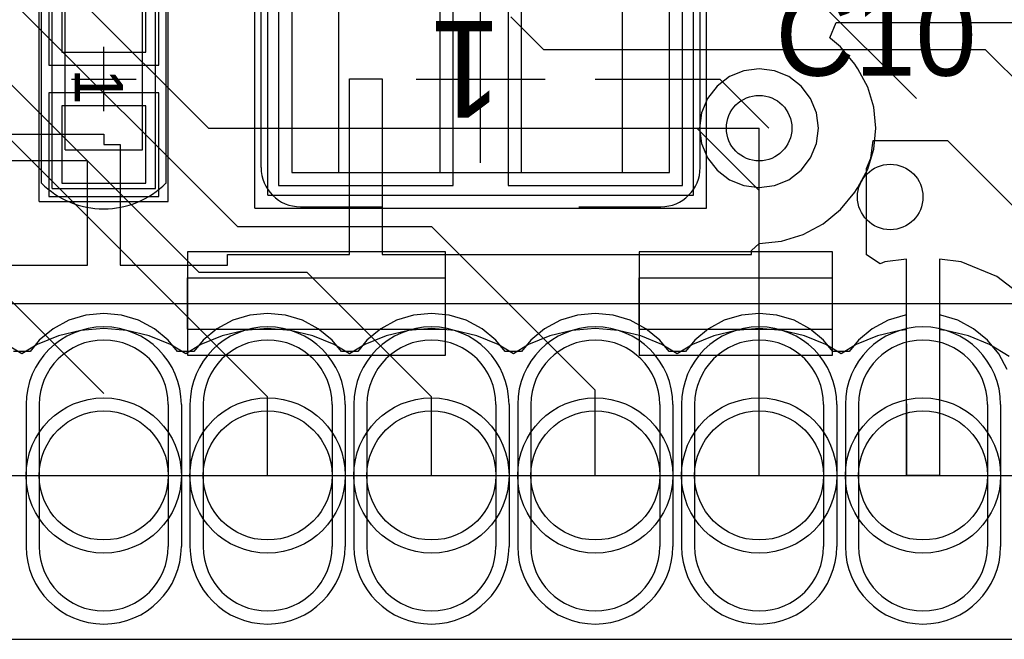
# Model space of a CAD drawing. Extents: x 772.1 to 790.6, y 469.2 to 502.5.
# Tile 3 of 14: x 779.1 to 786.7, y 469.2 to 474. Entities that reach past the tile are written whole.
import ezdxf

# ---------------------------------------------------------------- set-up
doc = ezdxf.new("R2010")
doc.units = 0
doc.layers.get('0').update_dxf_attribs({"linetype": 'CONTINUOUS'})
for name, color, linetype in [('BOTTOMLAYER', 5, 'CONTINUOUS'), ('BOTTOMSOLDER', 6, 'CONTINUOUS'), ('MECHANICAL1', 6, 'CONTINUOUS'), ('MECHANICAL15', 56, 'CONTINUOUS'), ('MECHANICAL16', 56, 'CONTINUOUS'), ('MECHANICAL2', 216, 'CONTINUOUS'), ('MIDLAYER1', 16, 'CONTINUOUS'), ('MIDLAYER2', 76, 'CONTINUOUS'), ('MULTILAYER', 9, 'CONTINUOUS'), ('TOPLAYER', 1, 'CONTINUOUS'), ('TOPOVERLAY', 2, 'CONTINUOUS'), ('TOPPASTE', 8, 'CONTINUOUS'), ('TOPSOLDER', 216, 'CONTINUOUS')]:
    doc.layers.add(name, color=color, linetype=linetype)

# ---------------------------------------------------------------- blocks, each defined once
blk = doc.blocks.new('HOLE0_7_2_1X1_1_18')
at = {"layer": 'BOTTOMLAYER'}
for p, q in [((0.549999, 0.499999), (-0.549999, 0.499999)), ((0.549999, -0.499999), (-0.549999, -0.499999))]:
    blk.add_line(p, q, dxfattribs=at)
for centre, start, end in [((-0.549999, 0), 90, -90), ((0.549999, 0), -90, 90)]:
    blk.add_arc(centre, 0.5, start, end, dxfattribs=at)
at = {"layer": 'BOTTOMSOLDER'}
for p, q in [((0.549999, 0.601599), (-0.549999, 0.601599)), ((0.549999, -0.601599), (-0.549999, -0.601599))]:
    blk.add_line(p, q, dxfattribs=at)
for centre, start, end in [((-0.549999, 0), 90, -90), ((0.549999, 0), -90, 90)]:
    blk.add_arc(centre, 0.6016, start, end, dxfattribs=at)
at = {"layer": 'MIDLAYER1'}
for p, q in [((0.549999, 0.499999), (-0.549999, 0.499999)), ((0.549999, -0.499999), (-0.549999, -0.499999))]:
    blk.add_line(p, q, dxfattribs=at)
for centre, start, end in [((-0.549999, 0), 90, -90), ((0.549999, 0), -90, 90)]:
    blk.add_arc(centre, 0.5, start, end, dxfattribs=at)
at = {"layer": 'MIDLAYER2'}
for p, q in [((0.549999, 0.499999), (-0.549999, 0.499999)), ((0.549999, -0.499999), (-0.549999, -0.499999))]:
    blk.add_line(p, q, dxfattribs=at)
for centre, start, end in [((-0.549999, 0), 90, -90), ((0.549999, 0), -90, 90)]:
    blk.add_arc(centre, 0.5, start, end, dxfattribs=at)
at = {"layer": 'MULTILAYER'}
blk.add_circle((0, 0), 0.5, dxfattribs=at)
at = {"layer": 'TOPLAYER'}
blk.add_circle((0, 0), 0.5, dxfattribs=at)
at = {"layer": 'TOPSOLDER'}
blk.add_circle((0, 0), 0.6016, dxfattribs=at)
blk = doc.blocks.new('HOLE0_7_2_1X1_1_19')
at = {"layer": 'BOTTOMLAYER'}
for p, q in [((0.549999, 0.499999), (-0.549999, 0.499999)), ((0.549999, -0.499999), (-0.549999, -0.499999))]:
    blk.add_line(p, q, dxfattribs=at)
for centre, start, end in [((-0.549999, 0), 90, -90), ((0.549999, 0), -90, 90)]:
    blk.add_arc(centre, 0.5, start, end, dxfattribs=at)
at = {"layer": 'BOTTOMSOLDER'}
for p, q in [((0.549999, 0.601599), (-0.549999, 0.601599)), ((0.549999, -0.601599), (-0.549999, -0.601599))]:
    blk.add_line(p, q, dxfattribs=at)
for centre, start, end in [((-0.549999, 0), 90, -90), ((0.549999, 0), -90, 90)]:
    blk.add_arc(centre, 0.6016, start, end, dxfattribs=at)
at = {"layer": 'MIDLAYER1'}
for p, q in [((0.549999, 0.499999), (-0.549999, 0.499999)), ((0.549999, -0.499999), (-0.549999, -0.499999))]:
    blk.add_line(p, q, dxfattribs=at)
for centre, start, end in [((-0.549999, 0), 90, -90), ((0.549999, 0), -90, 90)]:
    blk.add_arc(centre, 0.5, start, end, dxfattribs=at)
at = {"layer": 'MIDLAYER2'}
for p, q in [((0.549999, 0.499999), (-0.549999, 0.499999)), ((0.549999, -0.499999), (-0.549999, -0.499999))]:
    blk.add_line(p, q, dxfattribs=at)
for centre, start, end in [((-0.549999, 0), 90, -90), ((0.549999, 0), -90, 90)]:
    blk.add_arc(centre, 0.5, start, end, dxfattribs=at)
at = {"layer": 'MULTILAYER'}
blk.add_circle((0, 0), 0.5, dxfattribs=at)
at = {"layer": 'TOPLAYER'}
blk.add_circle((0, 0), 0.5, dxfattribs=at)
at = {"layer": 'TOPSOLDER'}
blk.add_circle((0, 0), 0.6016, dxfattribs=at)
blk = doc.blocks.new('HOLE0_7_2_1X1_1_20')
at = {"layer": 'BOTTOMLAYER'}
for p, q in [((0.549999, 0.499999), (-0.549999, 0.499999)), ((0.549999, -0.499999), (-0.549999, -0.499999))]:
    blk.add_line(p, q, dxfattribs=at)
for centre, start, end in [((-0.549999, 0), 90, -90), ((0.549999, 0), -90, 90)]:
    blk.add_arc(centre, 0.5, start, end, dxfattribs=at)
at = {"layer": 'BOTTOMSOLDER'}
for p, q in [((0.549999, 0.601599), (-0.549999, 0.601599)), ((0.549999, -0.601599), (-0.549999, -0.601599))]:
    blk.add_line(p, q, dxfattribs=at)
for centre, start, end in [((-0.549999, 0), 90, -90), ((0.549999, 0), -90, 90)]:
    blk.add_arc(centre, 0.6016, start, end, dxfattribs=at)
at = {"layer": 'MIDLAYER1'}
for p, q in [((0.549999, 0.499999), (-0.549999, 0.499999)), ((0.549999, -0.499999), (-0.549999, -0.499999))]:
    blk.add_line(p, q, dxfattribs=at)
for centre, start, end in [((-0.549999, 0), 90, -90), ((0.549999, 0), -90, 90)]:
    blk.add_arc(centre, 0.5, start, end, dxfattribs=at)
at = {"layer": 'MIDLAYER2'}
for p, q in [((0.549999, 0.499999), (-0.549999, 0.499999)), ((0.549999, -0.499999), (-0.549999, -0.499999))]:
    blk.add_line(p, q, dxfattribs=at)
for centre, start, end in [((-0.549999, 0), 90, -90), ((0.549999, 0), -90, 90)]:
    blk.add_arc(centre, 0.5, start, end, dxfattribs=at)
at = {"layer": 'MULTILAYER'}
blk.add_circle((0, 0), 0.5, dxfattribs=at)
at = {"layer": 'TOPLAYER'}
blk.add_circle((0, 0), 0.5, dxfattribs=at)
at = {"layer": 'TOPSOLDER'}
blk.add_circle((0, 0), 0.6016, dxfattribs=at)
blk = doc.blocks.new('HOLE0_7_2_1X1_1_21')
at = {"layer": 'BOTTOMLAYER'}
for p, q in [((0.549999, 0.499999), (-0.549999, 0.499999)), ((0.549999, -0.499999), (-0.549999, -0.499999))]:
    blk.add_line(p, q, dxfattribs=at)
for centre, start, end in [((-0.549999, 0), 90, -90), ((0.549999, 0), -90, 90)]:
    blk.add_arc(centre, 0.5, start, end, dxfattribs=at)
at = {"layer": 'BOTTOMSOLDER'}
for p, q in [((0.549999, 0.601599), (-0.549999, 0.601599)), ((0.549999, -0.601599), (-0.549999, -0.601599))]:
    blk.add_line(p, q, dxfattribs=at)
for centre, start, end in [((-0.549999, 0), 90, -90), ((0.549999, 0), -90, 90)]:
    blk.add_arc(centre, 0.6016, start, end, dxfattribs=at)
at = {"layer": 'MIDLAYER1'}
for p, q in [((0.549999, 0.499999), (-0.549999, 0.499999)), ((0.549999, -0.499999), (-0.549999, -0.499999))]:
    blk.add_line(p, q, dxfattribs=at)
for centre, start, end in [((-0.549999, 0), 90, -90), ((0.549999, 0), -90, 90)]:
    blk.add_arc(centre, 0.5, start, end, dxfattribs=at)
at = {"layer": 'MIDLAYER2'}
for p, q in [((0.549999, 0.499999), (-0.549999, 0.499999)), ((0.549999, -0.499999), (-0.549999, -0.499999))]:
    blk.add_line(p, q, dxfattribs=at)
for centre, start, end in [((-0.549999, 0), 90, -90), ((0.549999, 0), -90, 90)]:
    blk.add_arc(centre, 0.5, start, end, dxfattribs=at)
at = {"layer": 'MULTILAYER'}
blk.add_circle((0, 0), 0.5, dxfattribs=at)
at = {"layer": 'TOPLAYER'}
blk.add_circle((0, 0), 0.5, dxfattribs=at)
at = {"layer": 'TOPSOLDER'}
blk.add_circle((0, 0), 0.6016, dxfattribs=at)
blk = doc.blocks.new('HOLE0_7_2_1X1_1_22')
at = {"layer": 'BOTTOMLAYER'}
for p, q in [((0.549999, 0.499999), (-0.549999, 0.499999)), ((0.549999, -0.499999), (-0.549999, -0.499999))]:
    blk.add_line(p, q, dxfattribs=at)
for centre, start, end in [((-0.549999, 0), 90, -90), ((0.549999, 0), -90, 90)]:
    blk.add_arc(centre, 0.5, start, end, dxfattribs=at)
at = {"layer": 'BOTTOMSOLDER'}
for p, q in [((0.549999, 0.601599), (-0.549999, 0.601599)), ((0.549999, -0.601599), (-0.549999, -0.601599))]:
    blk.add_line(p, q, dxfattribs=at)
for centre, start, end in [((-0.549999, 0), 90, -90), ((0.549999, 0), -90, 90)]:
    blk.add_arc(centre, 0.6016, start, end, dxfattribs=at)
at = {"layer": 'MIDLAYER1'}
for p, q in [((0.549999, 0.499999), (-0.549999, 0.499999)), ((0.549999, -0.499999), (-0.549999, -0.499999))]:
    blk.add_line(p, q, dxfattribs=at)
for centre, start, end in [((-0.549999, 0), 90, -90), ((0.549999, 0), -90, 90)]:
    blk.add_arc(centre, 0.5, start, end, dxfattribs=at)
at = {"layer": 'MIDLAYER2'}
for p, q in [((0.549999, 0.499999), (-0.549999, 0.499999)), ((0.549999, -0.499999), (-0.549999, -0.499999))]:
    blk.add_line(p, q, dxfattribs=at)
for centre, start, end in [((-0.549999, 0), 90, -90), ((0.549999, 0), -90, 90)]:
    blk.add_arc(centre, 0.5, start, end, dxfattribs=at)
at = {"layer": 'MULTILAYER'}
blk.add_circle((0, 0), 0.5, dxfattribs=at)
at = {"layer": 'TOPLAYER'}
blk.add_circle((0, 0), 0.5, dxfattribs=at)
at = {"layer": 'TOPSOLDER'}
blk.add_circle((0, 0), 0.6016, dxfattribs=at)
blk = doc.blocks.new('HOLE0_7_2_1X1_1_23')
at = {"layer": 'BOTTOMLAYER'}
for p, q in [((0.549999, 0.499999), (-0.549999, 0.499999)), ((0.549999, -0.499999), (-0.549999, -0.499999))]:
    blk.add_line(p, q, dxfattribs=at)
for centre, start, end in [((-0.549999, 0), 90, -90), ((0.549999, 0), -90, 90)]:
    blk.add_arc(centre, 0.5, start, end, dxfattribs=at)
at = {"layer": 'BOTTOMSOLDER'}
for p, q in [((0.549999, 0.601599), (-0.549999, 0.601599)), ((0.549999, -0.601599), (-0.549999, -0.601599))]:
    blk.add_line(p, q, dxfattribs=at)
for centre, start, end in [((-0.549999, 0), 90, -90), ((0.549999, 0), -90, 90)]:
    blk.add_arc(centre, 0.6016, start, end, dxfattribs=at)
at = {"layer": 'MIDLAYER1'}
for p, q in [((0.549999, 0.499999), (-0.549999, 0.499999)), ((0.549999, -0.499999), (-0.549999, -0.499999))]:
    blk.add_line(p, q, dxfattribs=at)
for centre, start, end in [((-0.549999, 0), 90, -90), ((0.549999, 0), -90, 90)]:
    blk.add_arc(centre, 0.5, start, end, dxfattribs=at)
at = {"layer": 'MIDLAYER2'}
for p, q in [((0.549999, 0.499999), (-0.549999, 0.499999)), ((0.549999, -0.499999), (-0.549999, -0.499999))]:
    blk.add_line(p, q, dxfattribs=at)
for centre, start, end in [((-0.549999, 0), 90, -90), ((0.549999, 0), -90, 90)]:
    blk.add_arc(centre, 0.5, start, end, dxfattribs=at)
at = {"layer": 'MULTILAYER'}
blk.add_circle((0, 0), 0.5, dxfattribs=at)
at = {"layer": 'TOPLAYER'}
blk.add_circle((0, 0), 0.5, dxfattribs=at)
at = {"layer": 'TOPSOLDER'}
blk.add_circle((0, 0), 0.6016, dxfattribs=at)
blk = doc.blocks.new('0805C_42')
at = {"layer": 'MECHANICAL15'}
for p, q in [((1.649999, 0.900001), (-1.649999, 0.900001)), ((-1.649999, 0.900001), (-1.649999, -0.900001)), ((1.649999, 0.900001), (1.649999, -0.900001)), ((1.649999, -0.900001), (-1.649999, -0.900001))]:
    blk.add_line(p, q, dxfattribs=at)
at = {"layer": 'MECHANICAL16'}
for p, q in [((1.749999, 1.000001), (-1.749999, 1.000001)), ((-1.749999, 1.000001), (-1.749999, -1.000001)), ((1.749999, 1.000001), (1.749999, -1.000001)), ((1.1, 0.725), (-1.1, 0.725)), ((-1.1, 0.725), (-1.1, -0.725)), ((1.1, 0.725), (1.1, -0.725)), ((0, 0.499999), (0, -0.499999)), ((0.499999, 0), (-0.499999, 0)), ((1.1, -0.725), (-1.1, -0.725)), ((1.749999, -1.000001), (-1.749999, -1.000001))]:
    blk.add_line(p, q, dxfattribs=at)
at = {"layer": 'TOPLAYER'}
for p, q in [((-0.314, 0.725), (-1.464, 0.725)), ((-1.464, 0.725), (-1.464, -0.725)), ((-0.314, -0.725), (-0.314, 0.725)), ((1.464, 0.725), (0.314, 0.725)), ((0.314, 0.725), (0.314, -0.725)), ((1.464, -0.725), (1.464, 0.725)), ((-1.464, -0.725), (-0.314, -0.725)), ((0.314, -0.725), (1.464, -0.725))]:
    blk.add_line(p, q, dxfattribs=at)
at = {"layer": 'TOPOVERLAY'}
for p, q in [((-0.762, 0.9906), (-1.397, 0.9906)), ((1.397, 0.9906), (0.762, 0.9906)), ((-1.7018, 0.6858), (-1.7018, -0.6858)), ((0, 0.650001), (0, -0.650001)), ((1.7018, 0.6858), (1.7018, -0.6858)), ((-0.762, -0.9906), (-1.397, -0.9906)), ((1.397, -0.9906), (0.762, -0.9906))]:
    blk.add_line(p, q, dxfattribs=at)
for centre, start, end in [((-1.397, 0.6858), 90, 180), ((1.397, 0.6858), 0, 90), ((-1.397, -0.6858), -180, -90), ((1.397, -0.6858), -90, 0)]:
    blk.add_arc(centre, 0.3048, start, end, dxfattribs=at)
at = {"layer": 'TOPPASTE'}
for p, q in [((-0.314, 0.725), (-1.464, 0.725)), ((-1.464, 0.725), (-1.464, -0.725)), ((-0.314, -0.725), (-0.314, 0.725)), ((1.464, 0.725), (0.314, 0.725)), ((0.314, 0.725), (0.314, -0.725)), ((1.464, -0.725), (1.464, 0.725)), ((-1.464, -0.725), (-0.314, -0.725)), ((0.314, -0.725), (1.464, -0.725))]:
    blk.add_line(p, q, dxfattribs=at)
at = {"layer": 'TOPSOLDER'}
for p, q in [((-0.2124, 0.8266), (-1.5656, 0.8266)), ((-1.5656, 0.8266), (-1.5656, -0.8266)), ((-0.2124, -0.8266), (-0.2124, 0.8266)), ((1.5656, 0.8266), (0.2124, 0.8266)), ((0.2124, 0.8266), (0.2124, -0.8266)), ((1.5656, -0.8266), (1.5656, 0.8266)), ((-1.5656, -0.8266), (-0.2124, -0.8266)), ((0.2124, -0.8266), (1.5656, -0.8266))]:
    blk.add_line(p, q, dxfattribs=at)
at = {"layer": 'MECHANICAL15'}
blk.add_text('1', height=0.750001, dxfattribs=at).set_placement((-0.164267, -0.44992))
blk = doc.blocks.new('0402C_45')
at = {"layer": 'MECHANICAL15'}
for p, q in [((0.850001, 0.399999), (-0.850001, 0.399999)), ((-0.850001, -0.399999), (-0.850001, 0.399999)), ((0.850001, -0.399999), (0.850001, 0.399999)), ((0.850001, -0.399999), (-0.850001, -0.399999))]:
    blk.add_line(p, q, dxfattribs=at)
at = {"layer": 'MECHANICAL16'}
for p, q in [((0.950001, 0.499999), (-0.950001, 0.499999)), ((-0.950001, -0.499999), (-0.950001, 0.499999)), ((0.950001, -0.499999), (0.950001, 0.499999)), ((0.549999, 0.299999), (-0.549999, 0.299999)), ((-0.549999, -0.299999), (-0.549999, 0.299999)), ((0, -0.249999), (0, 0.249999)), ((0.549999, -0.299999), (0.549999, 0.299999)), ((0.249999, 0), (-0.249999, 0)), ((0.549999, -0.299999), (-0.549999, -0.299999)), ((0.950001, -0.499999), (-0.950001, -0.499999))]:
    blk.add_line(p, q, dxfattribs=at)
at = {"layer": 'TOPLAYER'}
for p, q in [((-0.208001, 0.325001), (-0.807999, 0.325001)), ((-0.807999, 0.325001), (-0.807999, -0.325001)), ((-0.208001, -0.325001), (-0.208001, 0.325001)), ((0.807999, 0.325001), (0.208001, 0.325001)), ((0.208001, 0.325001), (0.208001, -0.325001)), ((0.807999, -0.325001), (0.807999, 0.325001)), ((-0.807999, -0.325001), (-0.208001, -0.325001)), ((0.208001, -0.325001), (0.807999, -0.325001))]:
    blk.add_line(p, q, dxfattribs=at)
at = {"layer": 'TOPOVERLAY'}
for p, q in [((-0.807319, 0.481546), (-0.806265, 0.4826)), ((0.806265, 0.4826), (-0.806265, 0.4826)), ((0.807316, 0.481548), (0.806265, 0.4826)), ((0.806262, -0.4826), (-0.806262, -0.4826))]:
    blk.add_line(p, q, dxfattribs=at)
for centre, radius, start, end in [((-0.325768, -0.000003), 0.68101, -224.999816, -134.875), ((0.325765, -0.000003), 0.681015, -45.125, 44.999816)]:
    blk.add_arc(centre, radius, start, end, dxfattribs=at)
at = {"layer": 'TOPPASTE'}
for p, q in [((-0.208001, 0.325001), (-0.807999, 0.325001)), ((-0.807999, 0.325001), (-0.807999, -0.325001)), ((-0.208001, -0.325001), (-0.208001, 0.325001)), ((0.807999, 0.325001), (0.208001, 0.325001)), ((0.208001, 0.325001), (0.208001, -0.325001)), ((0.807999, -0.325001), (0.807999, 0.325001)), ((-0.807999, -0.325001), (-0.208001, -0.325001)), ((0.208001, -0.325001), (0.807999, -0.325001))]:
    blk.add_line(p, q, dxfattribs=at)
at = {"layer": 'TOPSOLDER'}
for p, q in [((-0.106401, 0.426601), (-0.909599, 0.426601)), ((-0.909599, 0.426601), (-0.909599, -0.426601)), ((-0.106401, -0.426601), (-0.106401, 0.426601)), ((0.909599, 0.426601), (0.106401, 0.426601)), ((0.106401, 0.426601), (0.106401, -0.426601)), ((0.909599, -0.426601), (0.909599, 0.426601)), ((-0.909599, -0.426601), (-0.106401, -0.426601)), ((0.106401, -0.426601), (0.909599, -0.426601))]:
    blk.add_line(p, q, dxfattribs=at)
at = {"layer": 'MECHANICAL15'}
blk.add_text('1', height=0.375001, dxfattribs=at).set_placement((-0.082133, -0.22496))

msp = doc.modelspace()

# ---------------------------------------------------------------- linework, layer by layer
at = {"layer": 'BOTTOMLAYER'}
for p, q in [((778.4846, 474.669785), (780.739785, 472.4146)), ((779.0688, 474.6244), (780.5166, 473.1766)), ((777.9766, 474.5228), (780.4404, 472.059)), ((777.5956, 474.472), (780.9738, 471.0938)), ((782.858815, 474.0402), (783.112815, 473.7862)), ((777.0876, 473.7354), (779.7038, 471.1192)), ((783.112815, 473.7862), (786.5364, 473.7862)), ((786.5364, 473.7862), (787.2984, 473.0242)), ((780.5166, 473.1766), (784.3012, 473.1766)), ((784.3012, 473.1766), (784.7838, 473.1766)), ((784.3012, 473.1766), (784.7838, 472.694)), ((784.7838, 470.4842), (784.7838, 473.1766)), ((785.649917, 472.944525), (785.667974, 473.081673)), ((785.667974, 473.081673), (786.244577, 473.081673)), ((786.244577, 473.081673), (786.800225, 472.526025)), ((785.616422, 472.863662), (785.649917, 472.944525)), ((785.616422, 472.195848), (785.616422, 472.863662)), ((780.739785, 472.4146), (782.2438, 472.4146)), ((782.2438, 472.4146), (783.5138, 471.1446)), ((785.72202, 472.125289), (785.616422, 472.195848)), ((785.757506, 472.139988), (785.72202, 472.125289)), ((785.9268, 472.162276), (785.757506, 472.139988)), ((785.9268, 471.04821), (785.9268, 472.162276)), ((786.350094, 472.139988), (786.1808, 472.162276)), ((786.1808, 472.162276), (786.1808, 470.483946)), ((786.626197, 472.025622), (786.350094, 472.139988)), ((780.4404, 472.059), (781.2786, 472.059)), ((781.2786, 472.059), (782.2438, 471.0938)), ((786.86329, 471.843692), (786.626197, 472.025622)), ((783.5138, 470.4842), (783.5138, 471.1446)), ((780.9738, 470.4842), (780.9738, 471.0938)), ((782.2438, 470.4842), (782.2438, 471.0938)), ((785.928644, 471.034201), (785.9268, 471.04821)), ((785.928644, 470.483946), (785.928644, 471.034201)), ((786.1808, 470.483946), (785.928644, 470.483946))]:
    msp.add_line(p, q, dxfattribs=at)
for centre in [(784.7838, 473.1766), (785.7998, 472.6432)]:
    msp.add_circle(centre, 0.254, dxfattribs=at)
at = {"layer": 'MECHANICAL1'}
for p, q in [((773.3538, 470.4842), (789.353801, 470.4842)), ((772.0838, 469.2142), (790.623801, 469.2142))]:
    msp.add_line(p, q, dxfattribs=at)
at = {"layer": 'MECHANICAL2'}
for p, q in [((780.353804, 471.617398), (780.353804, 472.017397)), ((780.353804, 472.017397), (782.353805, 472.017397)), ((782.353805, 471.617398), (782.353805, 472.017397)), ((783.853804, 471.617398), (783.853804, 472.017397)), ((783.853804, 472.017397), (785.353806, 472.017397)), ((785.353806, 471.617398), (785.353806, 472.017397)), ((774.6538, 471.817398), (788.053806, 471.817398)), ((780.353804, 471.617398), (782.353805, 471.617398)), ((783.853804, 471.617398), (785.353806, 471.617398))]:
    msp.add_line(p, q, dxfattribs=at)
at = {"layer": 'MIDLAYER1'}
for p, q in [((784.664448, 473.622032), (784.553229, 473.575964)), ((784.7838, 473.637745), (784.664448, 473.622032)), ((784.903152, 473.622032), (784.7838, 473.637745)), ((785.014371, 473.575964), (784.903152, 473.622032)), ((784.457722, 473.502678), (784.384436, 473.407171)), ((784.553229, 473.575964), (784.457722, 473.502678)), ((785.109878, 473.502678), (785.014371, 473.575964)), ((785.183164, 473.407171), (785.109878, 473.502678)), ((784.384436, 473.407171), (784.338368, 473.295952)), ((785.229232, 473.295952), (785.183164, 473.407171)), ((784.338368, 473.295952), (784.322655, 473.1766)), ((785.244945, 473.1766), (785.229232, 473.295952)), ((784.322655, 473.1766), (784.338368, 473.057248)), ((785.229232, 473.057248), (785.244945, 473.1766)), ((784.338368, 473.057248), (784.384436, 472.946029)), ((785.183164, 472.946029), (785.229232, 473.057248)), ((784.384436, 472.946029), (784.457722, 472.850522)), ((785.109878, 472.850522), (785.183164, 472.946029)), ((784.457722, 472.850522), (784.553229, 472.777236)), ((785.014371, 472.777236), (785.109878, 472.850522)), ((784.553229, 472.777236), (784.664448, 472.731168)), ((784.903152, 472.731168), (785.014371, 472.777236)), ((784.664448, 472.731168), (784.7838, 472.715455)), ((784.7838, 472.715455), (784.903152, 472.731168)), ((779.433394, 471.687017), (779.311233, 471.621721)), ((779.565949, 471.727228), (779.433394, 471.687017)), ((779.7038, 471.740804), (779.565949, 471.727228)), ((779.841651, 471.727228), (779.7038, 471.740804)), ((779.974206, 471.687017), (779.841651, 471.727228)), ((780.096367, 471.621721), (779.974206, 471.687017)), ((780.703394, 471.687017), (780.581233, 471.621721)), ((780.835949, 471.727228), (780.703394, 471.687017)), ((780.9738, 471.740804), (780.835949, 471.727228)), ((781.111651, 471.727228), (780.9738, 471.740804)), ((781.244206, 471.687017), (781.111651, 471.727228)), ((781.366367, 471.621721), (781.244206, 471.687017)), ((781.973394, 471.687017), (781.851233, 471.621721)), ((782.105949, 471.727228), (781.973394, 471.687017)), ((782.2438, 471.740804), (782.105949, 471.727228)), ((782.381651, 471.727228), (782.2438, 471.740804)), ((782.514206, 471.687017), (782.381651, 471.727228)), ((782.636367, 471.621721), (782.514206, 471.687017)), ((783.243394, 471.687017), (783.121233, 471.621721)), ((783.375949, 471.727228), (783.243394, 471.687017)), ((783.5138, 471.740804), (783.375949, 471.727228)), ((783.651651, 471.727228), (783.5138, 471.740804)), ((783.784206, 471.687017), (783.651651, 471.727228)), ((783.906367, 471.621721), (783.784206, 471.687017)), ((784.513394, 471.687017), (784.391233, 471.621721)), ((784.645949, 471.727228), (784.513394, 471.687017)), ((784.7838, 471.740804), (784.645949, 471.727228)), ((784.921651, 471.727228), (784.7838, 471.740804)), ((785.054206, 471.687017), (784.921651, 471.727228)), ((785.176367, 471.621721), (785.054206, 471.687017)), ((785.783394, 471.687017), (785.661233, 471.621721)), ((785.915949, 471.727228), (785.783394, 471.687017)), ((785.9268, 471.728297), (785.915949, 471.727228)), ((785.9268, 470.483946), (785.9268, 471.728297)), ((786.191651, 471.727228), (786.1808, 471.728297)), ((786.1808, 471.728297), (786.1808, 470.483946)), ((786.324206, 471.687017), (786.191651, 471.727228)), ((786.446367, 471.621721), (786.324206, 471.687017)), ((779.311233, 471.621721), (779.204157, 471.533845)), ((780.203443, 471.533845), (780.096367, 471.621721)), ((780.581233, 471.621721), (780.474157, 471.533845)), ((781.473443, 471.533845), (781.366367, 471.621721)), ((781.851233, 471.621721), (781.744157, 471.533845)), ((782.743443, 471.533845), (782.636367, 471.621721)), ((783.121233, 471.621721), (783.014157, 471.533845)), ((784.013443, 471.533845), (783.906367, 471.621721)), ((784.391233, 471.621721), (784.284157, 471.533845)), ((785.283443, 471.533845), (785.176367, 471.621721)), ((785.661233, 471.621721), (785.554157, 471.533845)), ((786.553443, 471.533845), (786.446367, 471.621721)), ((779.204157, 471.533845), (779.1323, 471.446288)), ((780.2753, 471.446288), (780.203443, 471.533845)), ((780.474157, 471.533845), (780.4023, 471.446288)), ((781.5453, 471.446288), (781.473443, 471.533845)), ((781.744157, 471.533845), (781.6723, 471.446288)), ((782.8153, 471.446288), (782.743443, 471.533845)), ((783.014157, 471.533845), (782.9423, 471.446288)), ((784.0853, 471.446288), (784.013443, 471.533845)), ((784.284157, 471.533845), (784.2123, 471.446288)), ((785.3553, 471.446288), (785.283443, 471.533845)), ((785.554157, 471.533845), (785.4823, 471.446288)), ((786.64132, 471.426769), (786.553443, 471.533845)), ((779.1323, 471.446288), (779.0053, 471.446288)), ((780.4023, 471.446288), (780.2753, 471.446288)), ((781.6723, 471.446288), (781.5453, 471.446288)), ((782.9423, 471.446288), (782.8153, 471.446288)), ((784.2123, 471.446288), (784.0853, 471.446288)), ((785.4823, 471.446288), (785.3553, 471.446288)), ((786.706616, 471.304607), (786.64132, 471.426769)), ((786.1808, 470.483946), (785.9268, 470.483946))]:
    msp.add_line(p, q, dxfattribs=at)
for centre in [(784.7838, 473.1766), (785.7998, 472.6432)]:
    msp.add_circle(centre, 0.254, dxfattribs=at)
at = {"layer": 'MIDLAYER2'}
for p, q in [((784.664448, 473.622032), (784.553229, 473.575964)), ((784.7838, 473.637745), (784.664448, 473.622032)), ((784.903152, 473.622032), (784.7838, 473.637745)), ((785.014371, 473.575964), (784.903152, 473.622032)), ((784.457722, 473.502678), (784.384436, 473.407171)), ((784.553229, 473.575964), (784.457722, 473.502678)), ((785.109878, 473.502678), (785.014371, 473.575964)), ((785.183164, 473.407171), (785.109878, 473.502678)), ((784.384436, 473.407171), (784.338368, 473.295952)), ((785.229232, 473.295952), (785.183164, 473.407171)), ((784.338368, 473.295952), (784.322655, 473.1766)), ((785.244945, 473.1766), (785.229232, 473.295952)), ((784.322655, 473.1766), (784.338368, 473.057248)), ((785.229232, 473.057248), (785.244945, 473.1766)), ((784.338368, 473.057248), (784.384436, 472.946029)), ((785.183164, 472.946029), (785.229232, 473.057248)), ((784.384436, 472.946029), (784.457722, 472.850522)), ((785.109878, 472.850522), (785.183164, 472.946029)), ((784.457722, 472.850522), (784.553229, 472.777236)), ((785.014371, 472.777236), (785.109878, 472.850522)), ((784.553229, 472.777236), (784.664448, 472.731168)), ((784.903152, 472.731168), (785.014371, 472.777236)), ((784.664448, 472.731168), (784.7838, 472.715455)), ((784.7838, 472.715455), (784.903152, 472.731168)), ((779.433394, 471.687017), (779.311233, 471.621721)), ((779.565949, 471.727228), (779.433394, 471.687017)), ((779.7038, 471.740804), (779.565949, 471.727228)), ((779.841651, 471.727228), (779.7038, 471.740804)), ((779.974206, 471.687017), (779.841651, 471.727228)), ((780.096367, 471.621721), (779.974206, 471.687017)), ((780.703394, 471.687017), (780.581233, 471.621721)), ((780.835949, 471.727228), (780.703394, 471.687017)), ((780.9738, 471.740804), (780.835949, 471.727228)), ((781.111651, 471.727228), (780.9738, 471.740804)), ((781.244206, 471.687017), (781.111651, 471.727228)), ((781.366367, 471.621721), (781.244206, 471.687017)), ((781.973394, 471.687017), (781.851233, 471.621721)), ((782.105949, 471.727228), (781.973394, 471.687017)), ((782.2438, 471.740804), (782.105949, 471.727228)), ((782.381651, 471.727228), (782.2438, 471.740804)), ((782.514206, 471.687017), (782.381651, 471.727228)), ((782.636367, 471.621721), (782.514206, 471.687017)), ((783.243394, 471.687017), (783.121233, 471.621721)), ((783.375949, 471.727228), (783.243394, 471.687017)), ((783.5138, 471.740804), (783.375949, 471.727228)), ((783.651651, 471.727228), (783.5138, 471.740804)), ((783.784206, 471.687017), (783.651651, 471.727228)), ((783.906367, 471.621721), (783.784206, 471.687017)), ((784.513394, 471.687017), (784.391233, 471.621721)), ((784.645949, 471.727228), (784.513394, 471.687017)), ((784.7838, 471.740804), (784.645949, 471.727228)), ((784.921651, 471.727228), (784.7838, 471.740804)), ((785.054206, 471.687017), (784.921651, 471.727228)), ((785.176367, 471.621721), (785.054206, 471.687017)), ((785.783394, 471.687017), (785.661233, 471.621721)), ((785.915949, 471.727228), (785.783394, 471.687017)), ((785.9268, 471.728297), (785.915949, 471.727228)), ((785.9268, 470.483946), (785.9268, 471.728297)), ((786.191651, 471.727228), (786.1808, 471.728297)), ((786.1808, 471.728297), (786.1808, 470.483946)), ((786.324206, 471.687017), (786.191651, 471.727228)), ((786.446367, 471.621721), (786.324206, 471.687017)), ((779.311233, 471.621721), (779.204157, 471.533845)), ((780.203443, 471.533845), (780.096367, 471.621721)), ((780.581233, 471.621721), (780.474157, 471.533845)), ((781.473443, 471.533845), (781.366367, 471.621721)), ((781.851233, 471.621721), (781.744157, 471.533845)), ((782.743443, 471.533845), (782.636367, 471.621721)), ((783.121233, 471.621721), (783.014157, 471.533845)), ((784.013443, 471.533845), (783.906367, 471.621721)), ((784.391233, 471.621721), (784.284157, 471.533845)), ((785.283443, 471.533845), (785.176367, 471.621721)), ((785.661233, 471.621721), (785.554157, 471.533845)), ((786.553443, 471.533845), (786.446367, 471.621721)), ((779.204157, 471.533845), (779.1323, 471.446288)), ((780.2753, 471.446288), (780.203443, 471.533845)), ((780.474157, 471.533845), (780.4023, 471.446288)), ((781.5453, 471.446288), (781.473443, 471.533845)), ((781.744157, 471.533845), (781.6723, 471.446288)), ((782.8153, 471.446288), (782.743443, 471.533845)), ((783.014157, 471.533845), (782.9423, 471.446288)), ((784.0853, 471.446288), (784.013443, 471.533845)), ((784.284157, 471.533845), (784.2123, 471.446288)), ((785.3553, 471.446288), (785.283443, 471.533845)), ((785.554157, 471.533845), (785.4823, 471.446288)), ((786.64132, 471.426769), (786.553443, 471.533845)), ((779.1323, 471.446288), (779.0053, 471.446288)), ((780.4023, 471.446288), (780.2753, 471.446288)), ((781.6723, 471.446288), (781.5453, 471.446288)), ((782.9423, 471.446288), (782.8153, 471.446288)), ((784.2123, 471.446288), (784.0853, 471.446288)), ((785.4823, 471.446288), (785.3553, 471.446288)), ((786.706616, 471.304607), (786.64132, 471.426769)), ((786.1808, 470.483946), (785.9268, 470.483946))]:
    msp.add_line(p, q, dxfattribs=at)
for centre in [(784.7838, 473.1766), (785.7998, 472.6432)]:
    msp.add_circle(centre, 0.254, dxfattribs=at)
at = {"layer": 'MULTILAYER'}
for centre in [(784.7838, 473.1766), (785.7998, 472.6432)]:
    msp.add_circle(centre, 0.254, dxfattribs=at)
at = {"layer": 'TOPLAYER'}
for p, q in [((785.1648, 474.2434), (786.003, 473.4052)), ((785.332417, 473.877267), (785.38102, 473.994599)), ((785.38102, 473.994599), (787.115799, 473.994599)), ((785.33718, 473.872504), (785.332417, 473.877267)), ((785.41546, 473.80826), (785.33718, 473.872504)), ((785.526554, 473.672893), (785.41546, 473.80826)), ((785.537667, 473.652106), (785.526554, 473.672893)), ((785.549699, 473.637442), (785.537667, 473.652106)), ((785.626354, 473.494034), (785.549699, 473.637442)), ((781.6088, 472.1976), (781.6088, 473.557854)), ((781.6088, 473.557854), (781.8628, 473.557854)), ((781.8628, 473.557854), (781.8628, 472.1976)), ((783.5138, 473.5576), (784.479, 473.5576)), ((784.479, 473.5576), (784.86, 473.1766)), ((785.673557, 473.338428), (785.626354, 473.494034)), ((785.689495, 473.1766), (785.673557, 473.338428)), ((778.743799, 473.13055), (779.704054, 473.13055)), ((779.704054, 473.13055), (779.704054, 473.049854)), ((785.673557, 473.014772), (785.689495, 473.1766)), ((779.704054, 473.049854), (779.8308, 473.049854)), ((779.8308, 473.049854), (779.8308, 472.114601)), ((785.626354, 472.859166), (785.673557, 473.014772)), ((779.5768, 472.9226), (778.743799, 472.9226)), ((779.5768, 472.114601), (779.5768, 472.9226)), ((785.549699, 472.715758), (785.626354, 472.859166)), ((785.41546, 472.54494), (785.526554, 472.680307)), ((785.526554, 472.680307), (785.537667, 472.701094)), ((785.537667, 472.701094), (785.549699, 472.715758)), ((785.280093, 472.433846), (785.41546, 472.54494)), ((785.125651, 472.351296), (785.280093, 472.433846)), ((784.7238, 472.228916), (784.783803, 472.283297)), ((784.783803, 472.283297), (784.958074, 472.300463)), ((784.958074, 472.300463), (785.125651, 472.351296)), ((782.353802, 472.217394), (780.353806, 472.217394)), ((780.353806, 472.217394), (780.353806, 471.417396)), ((782.353802, 471.417396), (782.353802, 472.217394)), ((785.353804, 472.217394), (783.853812, 472.217394)), ((783.853812, 472.217394), (783.853812, 471.417396)), ((784.7238, 472.1976), (784.7238, 472.228916)), ((785.353804, 471.417396), (785.353804, 472.217394)), ((780.663801, 472.114601), (780.663801, 472.1976)), ((780.663801, 472.1976), (781.6088, 472.1976)), ((781.8628, 472.1976), (784.7238, 472.1976)), ((778.743799, 472.114601), (779.5768, 472.114601)), ((779.8308, 472.114601), (780.663801, 472.114601)), ((779.525698, 471.608694), (779.351982, 471.566987)), ((779.7038, 471.622709), (779.525698, 471.608694)), ((779.881902, 471.608694), (779.7038, 471.622709)), ((780.055618, 471.566987), (779.881902, 471.608694)), ((780.795698, 471.608694), (780.621982, 471.566987)), ((780.9738, 471.622709), (780.795698, 471.608694)), ((781.151902, 471.608694), (780.9738, 471.622709)), ((781.325618, 471.566987), (781.151902, 471.608694)), ((782.065698, 471.608694), (781.891982, 471.566987)), ((782.2438, 471.622709), (782.065698, 471.608694)), ((782.421902, 471.608694), (782.2438, 471.622709)), ((782.595618, 471.566987), (782.421902, 471.608694)), ((783.335698, 471.608694), (783.161982, 471.566987)), ((783.5138, 471.622709), (783.335698, 471.608694)), ((783.691902, 471.608694), (783.5138, 471.622709)), ((783.865618, 471.566987), (783.691902, 471.608694)), ((784.605698, 471.608694), (784.431982, 471.566987)), ((784.7838, 471.622709), (784.605698, 471.608694)), ((784.961902, 471.608694), (784.7838, 471.622709)), ((785.135618, 471.566987), (784.961902, 471.608694)), ((785.875698, 471.608694), (785.701982, 471.566987)), ((785.9268, 471.612714), (785.875698, 471.608694)), ((785.9268, 470.483946), (785.9268, 471.612714)), ((786.231902, 471.608694), (786.1808, 471.612714)), ((786.1808, 471.612714), (786.1808, 470.483946)), ((786.405618, 471.566987), (786.231902, 471.608694)), ((779.351982, 471.566987), (779.186928, 471.49862)), ((780.220672, 471.49862), (780.055618, 471.566987)), ((780.621982, 471.566987), (780.456928, 471.49862)), ((781.490672, 471.49862), (781.325618, 471.566987)), ((781.891982, 471.566987), (781.726928, 471.49862)), ((782.760672, 471.49862), (782.595618, 471.566987)), ((783.161982, 471.566987), (782.996928, 471.49862)), ((784.030672, 471.49862), (783.865618, 471.566987)), ((784.431982, 471.566987), (784.266928, 471.49862)), ((785.300672, 471.49862), (785.135618, 471.566987)), ((785.701982, 471.566987), (785.536928, 471.49862)), ((786.570672, 471.49862), (786.405618, 471.566987)), ((779.0688, 471.42623), (778.950672, 471.49862)), ((779.186928, 471.49862), (779.0688, 471.42623)), ((780.3388, 471.42623), (780.220672, 471.49862)), ((780.456928, 471.49862), (780.3388, 471.42623)), ((781.6088, 471.42623), (781.490672, 471.49862)), ((781.726928, 471.49862), (781.6088, 471.42623)), ((782.8788, 471.42623), (782.760672, 471.49862)), ((782.996928, 471.49862), (782.8788, 471.42623)), ((784.1488, 471.42623), (784.030672, 471.49862)), ((784.266928, 471.49862), (784.1488, 471.42623)), ((785.4188, 471.42623), (785.300672, 471.49862)), ((785.536928, 471.49862), (785.4188, 471.42623)), ((786.722999, 471.405273), (786.570672, 471.49862)), ((780.353806, 471.417396), (782.353802, 471.417396)), ((783.853812, 471.417396), (785.353804, 471.417396)), ((786.1808, 470.483946), (785.9268, 470.483946))]:
    msp.add_line(p, q, dxfattribs=at)
for centre in [(784.7838, 473.1766), (785.7998, 472.6432)]:
    msp.add_circle(centre, 0.254, dxfattribs=at)
at = {"layer": 'TOPOVERLAY'}
for p, q in [((779.147797, 471.817398), (779.890792, 471.817393)), ((782.647805, 471.817398), (783.3908, 471.817393)), ((785.647801, 471.817403), (786.390797, 471.817398))]:
    msp.add_line(p, q, dxfattribs=at)
at = {"layer": 'TOPPASTE'}
for p, q in [((782.353802, 472.217394), (780.353806, 472.217394)), ((780.353806, 472.217394), (780.353806, 471.417396)), ((782.353802, 471.417396), (782.353802, 472.217394)), ((785.353804, 472.217394), (783.853812, 472.217394)), ((783.853812, 472.217394), (783.853812, 471.417396)), ((785.353804, 471.417396), (785.353804, 472.217394)), ((780.353806, 471.417396), (782.353802, 471.417396)), ((783.853812, 471.417396), (785.353804, 471.417396))]:
    msp.add_line(p, q, dxfattribs=at)
at = {"layer": 'TOPSOLDER'}
for p, q in [((782.353802, 472.217394), (780.353806, 472.217394)), ((780.353806, 472.217394), (780.353806, 471.417396)), ((782.353802, 471.417396), (782.353802, 472.217394)), ((785.353804, 472.217394), (783.853812, 472.217394)), ((783.853812, 472.217394), (783.853812, 471.417396)), ((785.353804, 471.417396), (785.353804, 472.217394)), ((780.353806, 471.417396), (782.353802, 471.417396)), ((783.853812, 471.417396), (785.353804, 471.417396))]:
    msp.add_line(p, q, dxfattribs=at)

# ---------------------------------------------------------------- block references
for name, p, rotation in [('0402C_45', (779.7038, 473.5576), 270), ('0805C_42', (782.6248, 473.5576), 180), ('HOLE0_7_2_1X1_1_23', (779.7038, 470.4842), 90), ('HOLE0_7_2_1X1_1_22', (780.9738, 470.4842), 90), ('HOLE0_7_2_1X1_1_21', (782.2438, 470.4842), 90), ('HOLE0_7_2_1X1_1_20', (783.5138, 470.4842), 90), ('HOLE0_7_2_1X1_1_19', (784.7838, 470.4842), 90), ('HOLE0_7_2_1X1_1_18', (786.0538, 470.4842), 90)]:
    msp.add_blockref(name, p, dxfattribs=dict(rotation=rotation))

# ---------------------------------------------------------------- texts
at = {"layer": 'TOPOVERLAY'}
msp.add_text('C10', height=0.635, rotation=360, dxfattribs=at).set_placement((784.9108, 473.583))

doc.saveas('drawing.dxf')
